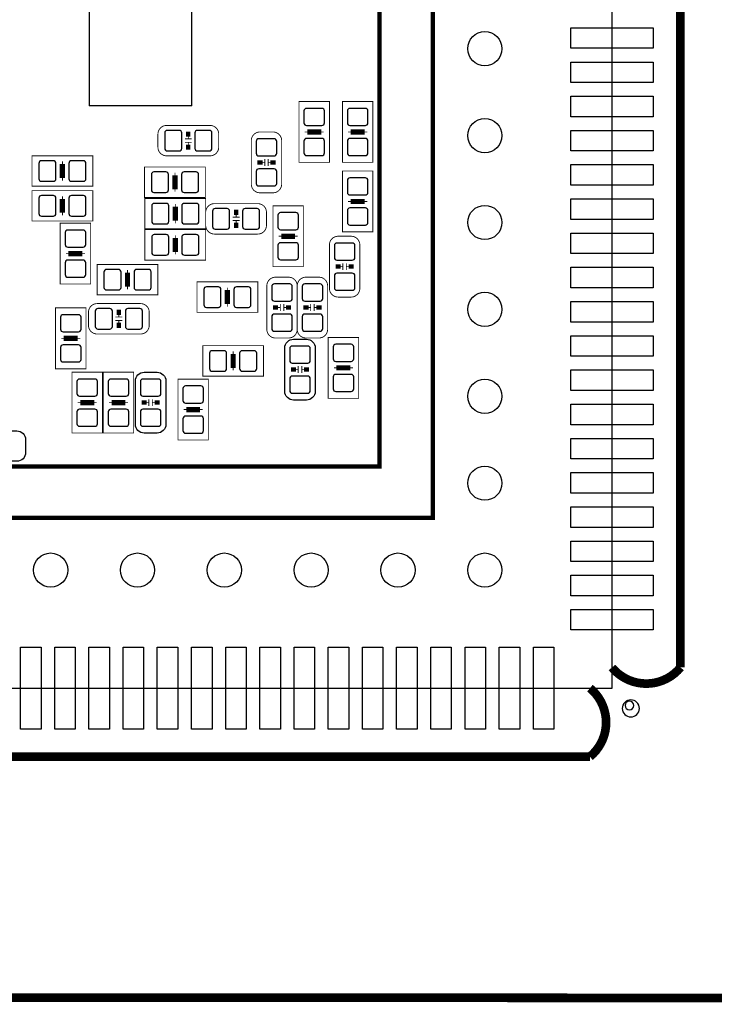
# Model space of a CAD drawing. Extents: x -9 to 199, y -9 to 108.
# Tile 2 of 10: x 26 to 46, y -9 to 20. Entities that reach past the tile are written whole.
import ezdxf

# ---------------------------------------------------------------- set-up
doc = ezdxf.new("R2010")
doc.units = 0
for name, color, linetype in [('BG_OUTLINE', 7, 'CONTINUOUS'), ('BG_SILKSCREEN_BOTTOM', 6, 'CONTINUOUS'), ('PG_ASSEMBLY_BOTTOM', 5, 'CONTINUOUS'), ('PG_SILKSCREEN_BOTTOM', 173, 'CONTINUOUS'), ('PIN_BOTTOM', 1, 'CONTINUOUS')]:
    doc.layers.add(name, color=color, linetype=linetype)

msp = doc.modelspace()

# ---------------------------------------------------------------- linework, layer by layer
at = {"layer": 'BG_OUTLINE', "const_width": 0.254}
for points in [[(-7.03199, -9.031986), (197.06971, -9.113266, 0.414214), (199.069706, -7.11327), (199.069706, 105.7402, 0.414214), (197.06971, 107.740196), (4.275836, 107.821476)], [(45.002196, 0.604266), (45.002196, 44.355258, 0.471577), (43.000168, 44.355258)], [(43.000168, 0.604266, 0.471577), (45.002196, 0.604266)], [(0.604266, -2.002028), (42.355262, -2.002028, 0.471577), (42.355262, 0)]]:
    msp.add_lwpolyline(points, format="xyb", dxfattribs=at)
at = {"layer": 'BG_OUTLINE'}
msp.add_lwpolyline([(0, 45.000164), (0, 0), (43.000168, 0), (43.000168, 45.000164)], close=True, dxfattribs=at)
for points in [[(43.799506, -0.592328, 1), (43.299634, -0.592328)], [(43.635168, -0.508, 1), (43.381168, -0.508)], [(43.381168, -0.508, 1), (43.635168, -0.508)], [(43.299634, -0.592328, 1), (43.799506, -0.592328)]]:
    msp.add_lwpolyline(points, format="xyb", dxfattribs=at)
at = {"layer": 'BG_SILKSCREEN_BOTTOM'}
for points, const_width in [([(5.969, 4.974082), (37.756084, 4.974082), (37.756084, 40.026082), (5.244084, 40.026082), (5.244084, 4.974082), (5.969, 4.974082)], 0.127), ([(27.707082, 20.031964), (30.707076, 20.031964), (30.707076, 17.03197), (27.707082, 17.03197), (27.707082, 20.031964)], 0.0254)]:
    msp.add_lwpolyline(points, dxfattribs=dict(at, const_width=const_width))
msp.add_lwpolyline([(27.70886, 20.03044), (27.70886, 17.03324), (30.7086, 17.03324), (30.7086, 20.03044)], close=True, dxfattribs=at)
at = {"layer": 'PG_ASSEMBLY_BOTTOM', "const_width": 0.0254}
for points in [[(33.8455, 17.145), (34.7345, 17.145), (34.7345, 15.367), (33.8455, 15.367), (33.8455, 17.145)], [(35.1155, 17.145), (36.0045, 17.145), (36.0045, 15.367), (35.1155, 15.367), (35.1155, 17.145)], [(30.607, 16.1798), (30.607, 16.0528)], [(34.0106, 16.256), (34.1376, 16.256)], [(34.1376, 16.3068), (34.4424, 16.3068), (34.4424, 16.2052), (34.1376, 16.2052), (34.1376, 16.3068)], [(34.5694, 16.256), (34.4424, 16.256)], [(35.2806, 16.256), (35.4076, 16.256)], [(35.4076, 16.3068), (35.7124, 16.3068), (35.7124, 16.2052), (35.4076, 16.2052), (35.4076, 16.3068)], [(35.8394, 16.256), (35.7124, 16.256)], [(30.7086, 16.0528), (30.5054, 16.0528)], [(30.7086, 15.9512), (30.5054, 15.9512)], [(30.607, 15.9512), (30.607, 15.8242)], [(26.035, 14.6685), (26.035, 15.5575), (27.813, 15.5575), (27.813, 14.6685), (26.035, 14.6685)], [(26.8732, 14.9606), (26.8732, 15.2654), (26.9748, 15.2654), (26.9748, 14.9606), (26.8732, 14.9606)], [(26.924, 15.3924), (26.924, 15.2654)], [(32.8422, 15.367), (32.7152, 15.367)], [(32.8422, 15.2654), (32.8422, 15.4686)], [(32.9438, 15.2654), (32.9438, 15.4686)], [(33.0708, 15.367), (32.9438, 15.367)], [(26.924, 14.8336), (26.924, 14.9606)], [(31.10611, 15.230094), (31.10611, 14.341094), (29.32811, 14.341094), (29.32811, 15.230094), (31.10611, 15.230094)], [(30.21711, 15.064994), (30.21711, 14.937994)], [(36.0045, 13.335), (35.1155, 13.335), (35.1155, 15.113), (36.0045, 15.113), (36.0045, 13.335)], [(30.26791, 14.937994), (30.26791, 14.633194), (30.16631, 14.633194), (30.16631, 14.937994), (30.26791, 14.937994)], [(26.035, 13.6525), (26.035, 14.5415), (27.813, 14.5415), (27.813, 13.6525), (26.035, 13.6525)], [(26.924, 14.3764), (26.924, 14.2494)], [(30.21711, 14.506194), (30.21711, 14.633194)], [(26.8732, 13.9446), (26.8732, 14.2494), (26.9748, 14.2494), (26.9748, 13.9446), (26.8732, 13.9446)], [(31.115, 14.3129), (31.115, 13.4239), (29.337, 13.4239), (29.337, 14.3129), (31.115, 14.3129)], [(30.226, 14.1478), (30.226, 14.0208)], [(33.0835, 14.097), (33.9725, 14.097), (33.9725, 12.319), (33.0835, 12.319), (33.0835, 14.097)], [(35.2806, 14.224), (35.4076, 14.224)], [(35.7124, 14.1732), (35.4076, 14.1732), (35.4076, 14.2748), (35.7124, 14.2748), (35.7124, 14.1732)], [(35.8394, 14.224), (35.7124, 14.224)], [(26.924, 13.8176), (26.924, 13.9446)], [(30.2768, 14.0208), (30.2768, 13.716), (30.1752, 13.716), (30.1752, 14.0208), (30.2768, 14.0208)], [(32.004, 13.7668), (32.004, 13.8938)], [(27.7495, 11.811), (26.8605, 11.811), (26.8605, 13.589), (27.7495, 13.589), (27.7495, 11.811)], [(30.226, 13.589), (30.226, 13.716)], [(31.9024, 13.7668), (32.1056, 13.7668)], [(31.9024, 13.6652), (32.1056, 13.6652)], [(32.004, 13.5382), (32.004, 13.6652)], [(31.115, 13.3985), (31.115, 12.5095), (29.337, 12.5095), (29.337, 13.3985), (31.115, 13.3985)], [(30.226, 13.2334), (30.226, 13.1064)], [(33.3756, 13.2588), (33.6804, 13.2588), (33.6804, 13.1572), (33.3756, 13.1572), (33.3756, 13.2588)], [(30.2768, 13.1064), (30.2768, 12.8016), (30.1752, 12.8016), (30.1752, 13.1064), (30.2768, 13.1064)], [(33.2486, 13.208), (33.3756, 13.208)], [(33.8074, 13.208), (33.6804, 13.208)], [(27.0256, 12.7), (27.1526, 12.7)], [(27.4574, 12.6492), (27.1526, 12.6492), (27.1526, 12.7508), (27.4574, 12.7508), (27.4574, 12.6492)], [(27.5844, 12.7), (27.4574, 12.7)], [(30.226, 12.6746), (30.226, 12.8016)], [(27.94, 11.4935), (27.94, 12.3825), (29.718, 12.3825), (29.718, 11.4935), (27.94, 11.4935)], [(35.1282, 12.4206), (35.1282, 12.2174)], [(35.2298, 12.4206), (35.2298, 12.2174)], [(28.7782, 11.7856), (28.7782, 12.0904), (28.8798, 12.0904), (28.8798, 11.7856), (28.7782, 11.7856)], [(28.829, 12.2174), (28.829, 12.0904)], [(35.0012, 12.319), (35.1282, 12.319)], [(35.2298, 12.319), (35.3568, 12.319)], [(32.639, 11.8745), (32.639, 10.9855), (30.861, 10.9855), (30.861, 11.8745), (32.639, 11.8745)], [(28.829, 11.6586), (28.829, 11.7856)], [(31.8008, 11.5824), (31.8008, 11.2776), (31.6992, 11.2776), (31.6992, 11.5824), (31.8008, 11.5824)], [(31.75, 11.7094), (31.75, 11.5824)], [(31.75, 11.1506), (31.75, 11.2776)], [(33.297622, 11.224006), (33.297622, 11.020806)], [(33.399222, 11.224006), (33.399222, 11.020806)], [(34.186622, 11.224006), (34.186622, 11.020806)], [(34.288222, 11.224006), (34.288222, 11.020806)], [(27.612594, 9.335008), (26.723594, 9.335008), (26.723594, 11.113008), (27.612594, 11.113008), (27.612594, 9.335008)], [(28.575, 10.8458), (28.575, 10.9728)], [(33.170622, 11.122406), (33.297622, 11.122406)], [(33.399222, 11.122406), (33.526222, 11.122406)], [(34.059622, 11.122406), (34.186622, 11.122406)], [(34.288222, 11.122406), (34.415222, 11.122406)], [(28.4734, 10.8458), (28.6766, 10.8458)], [(28.4734, 10.7442), (28.6766, 10.7442)], [(28.575, 10.6172), (28.575, 10.7442)], [(26.888694, 10.224008), (27.015694, 10.224008)], [(27.320494, 10.173208), (27.015694, 10.173208), (27.015694, 10.274808), (27.320494, 10.274808), (27.320494, 10.173208)], [(27.447494, 10.224008), (27.320494, 10.224008)], [(35.588194, 8.471408), (34.699194, 8.471408), (34.699194, 10.249408), (35.588194, 10.249408), (35.588194, 8.471408)], [(32.806894, 10.008108), (32.806894, 9.119108), (31.028894, 9.119108), (31.028894, 10.008108), (32.806894, 10.008108)], [(31.917894, 9.843008), (31.917894, 9.716008)], [(31.968694, 9.716008), (31.968694, 9.411208), (31.867094, 9.411208), (31.867094, 9.716008), (31.968694, 9.716008)], [(27.206194, 9.233408), (28.095194, 9.233408), (28.095194, 7.455408), (27.206194, 7.455408), (27.206194, 9.233408)], [(28.120594, 9.233408), (29.009594, 9.233408), (29.009594, 7.455408), (28.120594, 7.455408), (28.120594, 9.233408)], [(31.917894, 9.284208), (31.917894, 9.411208)], [(33.822894, 9.309608), (33.695894, 9.309608)], [(33.822894, 9.208008), (33.822894, 9.411208)], [(33.924494, 9.208008), (33.924494, 9.411208)], [(34.051494, 9.309608), (33.924494, 9.309608)], [(34.864294, 9.360408), (34.991294, 9.360408)], [(35.296094, 9.309608), (34.991294, 9.309608), (34.991294, 9.411208), (35.296094, 9.411208), (35.296094, 9.309608)], [(35.423094, 9.360408), (35.296094, 9.360408)], [(30.304994, 9.030208), (31.193994, 9.030208), (31.193994, 7.252208), (30.304994, 7.252208), (30.304994, 9.030208)], [(27.371294, 8.344408), (27.498294, 8.344408)], [(27.498294, 8.395208), (27.803094, 8.395208), (27.803094, 8.293608), (27.498294, 8.293608), (27.498294, 8.395208)], [(27.930094, 8.344408), (27.803094, 8.344408)], [(28.285694, 8.344408), (28.412694, 8.344408)], [(28.412694, 8.395208), (28.717494, 8.395208), (28.717494, 8.293608), (28.412694, 8.293608), (28.412694, 8.395208)], [(28.844494, 8.344408), (28.717494, 8.344408)], [(29.327094, 8.344408), (29.454094, 8.344408)], [(29.454094, 8.446008), (29.454094, 8.242808)], [(29.555694, 8.446008), (29.555694, 8.242808)], [(29.555694, 8.344408), (29.682694, 8.344408)], [(30.470094, 8.141208), (30.597094, 8.141208)], [(30.597094, 8.192008), (30.901894, 8.192008), (30.901894, 8.090408), (30.597094, 8.090408), (30.597094, 8.192008)], [(31.028894, 8.141208), (30.901894, 8.141208)]]:
    msp.add_lwpolyline(points, dxfattribs=at)
for points in [[(31.496, 16.1925), (31.496, 15.8115, -0.414214), (31.242, 15.5575), (29.972, 15.5575, -0.414214), (29.718, 15.8115), (29.718, 16.1925, -0.414214), (29.972, 16.4465), (31.242, 16.4465, -0.414214), (31.496, 16.1925)], [(33.0835, 14.478), (32.7025, 14.478, -0.414214), (32.4485, 14.732), (32.4485, 16.002, -0.414214), (32.7025, 16.256), (33.0835, 16.256, -0.414214), (33.3375, 16.002), (33.3375, 14.732, -0.414214), (33.0835, 14.478)], [(31.115, 13.5255), (31.115, 13.9065, -0.414214), (31.369, 14.1605), (32.639, 14.1605, -0.414214), (32.893, 13.9065), (32.893, 13.5255, -0.414214), (32.639, 13.2715), (31.369, 13.2715, -0.414214), (31.115, 13.5255)], [(34.9885, 13.208), (35.3695, 13.208, -0.414214), (35.6235, 12.954), (35.6235, 11.684, -0.414214), (35.3695, 11.43), (34.9885, 11.43, -0.414214), (34.7345, 11.684), (34.7345, 12.954, -0.414214), (34.9885, 13.208)], [(33.157922, 12.011406), (33.538922, 12.011406, -0.414214), (33.792922, 11.757406), (33.792922, 10.487406, -0.414214), (33.538922, 10.233406), (33.157922, 10.233406, -0.414214), (32.903922, 10.487406), (32.903922, 11.757406, -0.414214), (33.157922, 12.011406)], [(34.046922, 12.011406), (34.427922, 12.011406, -0.414214), (34.681922, 11.757406), (34.681922, 10.487406, -0.414214), (34.427922, 10.233406), (34.046922, 10.233406, -0.414214), (33.792922, 10.487406), (33.792922, 11.757406, -0.414214), (34.046922, 12.011406)], [(27.686, 10.6045), (27.686, 10.9855, -0.414214), (27.94, 11.2395), (29.21, 11.2395, -0.414214), (29.464, 10.9855), (29.464, 10.6045, -0.414214), (29.21, 10.3505), (27.94, 10.3505, -0.414214), (27.686, 10.6045)]]:
    msp.add_lwpolyline(points, format="xyb", dxfattribs=at)
at = {"layer": 'PG_ASSEMBLY_BOTTOM'}
for points in [[(34.064194, 8.420608), (33.683194, 8.420608, -0.414214), (33.429194, 8.674608), (33.429194, 9.944608, -0.414214), (33.683194, 10.198608), (34.064194, 10.198608, -0.414214), (34.318194, 9.944608), (34.318194, 8.674608, -0.414214), (34.064194, 8.420608)], [(29.314394, 9.233408), (29.695394, 9.233408, -0.414214), (29.949394, 8.979408), (29.949394, 7.709408, -0.414214), (29.695394, 7.455408), (29.314394, 7.455408, -0.414214), (29.060394, 7.709408), (29.060394, 8.979408, -0.414214), (29.314394, 9.233408)], [(25.847294, 7.264908), (25.847294, 6.883908, -0.414214), (25.593294, 6.629908), (24.323294, 6.629908, -0.414214), (24.069294, 6.883908), (24.069294, 7.264908, -0.414214), (24.323294, 7.518908), (25.593294, 7.518908, -0.414214), (25.847294, 7.264908)]]:
    msp.add_lwpolyline(points, format="xyb", dxfattribs=at)
at = {"layer": 'PG_SILKSCREEN_BOTTOM'}
for points, const_width in [([(27.432, 38.481), (26.479754, 38.504368), (6.731, 38.481), (6.731, 6.477), (36.195, 6.477), (36.195, 38.481), (27.432, 38.481)], 0.127), ([(30.5435, 16.1925), (30.6705, 16.1925)], 0.1524), ([(34.4932, 16.256), (34.0868, 16.256)], 0.1524), ([(35.7632, 16.256), (35.3568, 16.256)], 0.1524), ([(30.6705, 15.8115), (30.5435, 15.8115)], 0.1524), ([(26.924, 15.3162), (26.924, 14.9098)], 0.1524), ([(32.7025, 15.3035), (32.7025, 15.4305)], 0.1524), ([(33.0835, 15.4305), (33.0835, 15.3035)], 0.1524), ([(30.21711, 14.582394), (30.21711, 14.988794)], 0.1524), ([(26.924, 14.3002), (26.924, 13.8938)], 0.1524), ([(30.226, 13.6652), (30.226, 14.0716)], 0.1524), ([(35.3568, 14.224), (35.7632, 14.224)], 0.1524), ([(31.9405, 13.9065), (32.0675, 13.9065)], 0.1524), ([(32.0675, 13.5255), (31.9405, 13.5255)], 0.1524), ([(33.7312, 13.208), (33.3248, 13.208)], 0.1524), ([(30.226, 12.7508), (30.226, 13.1572)], 0.1524), ([(27.1018, 12.7), (27.5082, 12.7)], 0.1524), ([(34.9885, 12.2555), (34.9885, 12.3825)], 0.1524), ([(35.3695, 12.3825), (35.3695, 12.2555)], 0.1524), ([(28.829, 12.1412), (28.829, 11.7348)], 0.1524), ([(31.75, 11.2268), (31.75, 11.6332)], 0.1524), ([(33.157922, 11.058906), (33.157922, 11.185906)], 0.1524), ([(33.538922, 11.185906), (33.538922, 11.058906)], 0.1524), ([(34.046922, 11.058906), (34.046922, 11.185906)], 0.1524), ([(34.427922, 11.185906), (34.427922, 11.058906)], 0.1524), ([(28.5115, 10.9855), (28.6385, 10.9855)], 0.1524), ([(28.6385, 10.6045), (28.5115, 10.6045)], 0.1524), ([(26.964894, 10.224008), (27.371294, 10.224008)], 0.1524), ([(31.917894, 9.360408), (31.917894, 9.766808)], 0.1524), ([(33.683194, 9.246108), (33.683194, 9.373108)], 0.1524), ([(34.064194, 9.373108), (34.064194, 9.246108)], 0.1524), ([(34.940494, 9.360408), (35.346894, 9.360408)], 0.1524), ([(27.853894, 8.344408), (27.447494, 8.344408)], 0.1524), ([(28.768294, 8.344408), (28.361894, 8.344408)], 0.1524), ([(29.314394, 8.280908), (29.314394, 8.407908)], 0.1524), ([(29.695394, 8.407908), (29.695394, 8.280908)], 0.1524), ([(30.952694, 8.141208), (30.546294, 8.141208)], 0.1524)]:
    msp.add_lwpolyline(points, dxfattribs=dict(at, const_width=const_width))
at = {"layer": 'PIN_BOTTOM'}
for points in [[(44.200191, 19.299936), (44.200191, 18.699988), (41.800145, 18.699988), (41.800145, 19.299936)], [(44.200191, 18.299938), (44.200191, 17.69999), (41.800145, 17.69999), (41.800145, 18.299938)], [(44.200191, 17.29994), (44.200191, 16.699992), (41.800145, 16.699992), (41.800145, 17.29994)], [(44.200191, 16.299942), (44.200191, 15.699994), (41.800145, 15.699994), (41.800145, 16.299942)], [(44.200191, 15.299944), (44.200191, 14.699996), (41.800145, 14.699996), (41.800145, 15.299944)], [(44.200191, 14.299946), (44.200191, 13.699998), (41.800145, 13.699998), (41.800145, 14.299946)], [(44.200191, 13.299948), (44.200191, 12.7), (41.800145, 12.7), (41.800145, 13.299948)], [(44.200191, 12.29995), (44.200191, 11.700002), (41.800145, 11.700002), (41.800145, 12.29995)], [(44.200191, 11.299952), (44.200191, 10.700004), (41.800145, 10.700004), (41.800145, 11.299952)], [(44.200191, 10.299954), (44.200191, 9.700006), (41.800145, 9.700006), (41.800145, 10.299954)], [(44.200191, 9.299956), (44.200191, 8.700008), (41.800145, 8.700008), (41.800145, 9.299956)], [(44.200191, 8.299958), (44.200191, 7.70001), (41.800145, 7.70001), (41.800145, 8.299958)], [(44.200191, 7.29996), (44.200191, 6.700012), (41.800145, 6.700012), (41.800145, 7.29996)], [(44.200191, 6.299962), (44.200191, 5.700014), (41.800145, 5.700014), (41.800145, 6.299962)], [(44.200191, 5.299964), (44.200191, 4.700016), (41.800145, 4.700016), (41.800145, 5.299964)], [(44.200191, 4.299966), (44.200191, 3.700018), (41.800145, 3.700018), (41.800145, 4.299966)], [(44.200191, 3.299968), (44.200191, 2.70002), (41.800145, 2.70002), (41.800145, 3.299968)], [(44.200191, 2.29997), (44.200191, 1.700022), (41.800145, 1.700022), (41.800145, 2.29997)], [(25.700228, 1.200023), (26.300176, 1.200023), (26.300176, -1.200023), (25.700228, -1.200023)], [(26.700226, 1.200023), (27.300174, 1.200023), (27.300174, -1.200023), (26.700226, -1.200023)], [(27.700224, 1.200023), (28.300172, 1.200023), (28.300172, -1.200023), (27.700224, -1.200023)], [(28.700222, 1.200023), (29.30017, 1.200023), (29.30017, -1.200023), (28.700222, -1.200023)], [(29.70022, 1.200023), (30.300168, 1.200023), (30.300168, -1.200023), (29.70022, -1.200023)], [(30.700218, 1.200023), (31.300166, 1.200023), (31.300166, -1.200023), (30.700218, -1.200023)], [(31.700216, 1.200023), (32.300164, 1.200023), (32.300164, -1.200023), (31.700216, -1.200023)], [(32.700214, 1.200023), (33.300162, 1.200023), (33.300162, -1.200023), (32.700214, -1.200023)], [(33.700212, 1.200023), (34.30016, 1.200023), (34.30016, -1.200023), (33.700212, -1.200023)], [(34.70021, 1.200023), (35.300158, 1.200023), (35.300158, -1.200023), (34.70021, -1.200023)], [(35.700208, 1.200023), (36.300156, 1.200023), (36.300156, -1.200023), (35.700208, -1.200023)], [(36.700206, 1.200023), (37.300154, 1.200023), (37.300154, -1.200023), (36.700206, -1.200023)], [(37.700204, 1.200023), (38.300152, 1.200023), (38.300152, -1.200023), (37.700204, -1.200023)], [(38.700202, 1.200023), (39.30015, 1.200023), (39.30015, -1.200023), (38.700202, -1.200023)], [(39.7002, 1.200023), (40.300148, 1.200023), (40.300148, -1.200023), (39.7002, -1.200023)], [(40.700198, 1.200023), (41.300146, 1.200023), (41.300146, -1.200023), (40.700198, -1.200023)]]:
    msp.add_lwpolyline(points, close=True, dxfattribs=at)
for points in [[(34.589974, 16.520922), (34.589974, 16.870934, 0.415686), (34.515044, 16.945864), (34.064956, 16.945864, 0.415686), (33.990026, 16.870934), (33.990026, 16.520922, 0.415686), (34.064956, 16.445992), (34.515044, 16.445992, 0.415686)], [(35.859974, 16.520922), (35.859974, 16.870934, 0.415686), (35.785044, 16.945864), (35.334956, 16.945864, 0.415686), (35.260026, 16.870934), (35.260026, 16.520922, 0.415686), (35.334956, 16.445992), (35.785044, 16.445992, 0.415686)], [(29.992066, 15.702026), (30.342078, 15.702026, 0.415686), (30.417008, 15.776956), (30.417008, 16.227044, 0.415686), (30.342078, 16.301974), (29.992066, 16.301974, 0.415686), (29.917136, 16.227044), (29.917136, 15.776956, 0.415686)], [(30.871922, 15.702026), (31.221934, 15.702026, 0.415686), (31.296864, 15.776956), (31.296864, 16.227044, 0.415686), (31.221934, 16.301974), (30.871922, 16.301974, 0.415686), (30.796992, 16.227044), (30.796992, 15.776956, 0.415686)], [(32.593026, 15.981934), (32.593026, 15.631922, 0.415686), (32.667956, 15.556992), (33.118044, 15.556992, 0.415686), (33.192974, 15.631922), (33.192974, 15.981934, 0.415686), (33.118044, 16.056864), (32.667956, 16.056864, 0.415686)], [(34.589974, 15.641066), (34.589974, 15.991078, 0.415686), (34.515044, 16.066008), (34.064956, 16.066008, 0.415686), (33.990026, 15.991078), (33.990026, 15.641066, 0.415686), (34.064956, 15.566136), (34.515044, 15.566136, 0.415686)], [(35.859974, 15.641066), (35.859974, 15.991078, 0.415686), (35.785044, 16.066008), (35.334956, 16.066008, 0.415686), (35.260026, 15.991078), (35.260026, 15.641066, 0.415686), (35.334956, 15.566136), (35.785044, 15.566136, 0.415686)], [(26.659078, 15.412974), (26.309066, 15.412974, 0.415686), (26.234136, 15.338044), (26.234136, 14.887956, 0.415686), (26.309066, 14.813026), (26.659078, 14.813026, 0.415686), (26.734008, 14.887956), (26.734008, 15.338044, 0.415686)], [(27.538934, 15.412974), (27.188922, 15.412974, 0.415686), (27.113992, 15.338044), (27.113992, 14.887956, 0.415686), (27.188922, 14.813026), (27.538934, 14.813026, 0.415686), (27.613864, 14.887956), (27.613864, 15.338044, 0.415686)], [(29.602176, 14.48562), (29.952188, 14.48562, 0.415686), (30.027118, 14.56055), (30.027118, 15.010638, 0.415686), (29.952188, 15.085568), (29.602176, 15.085568, 0.415686), (29.527246, 15.010638), (29.527246, 14.56055, 0.415686)], [(30.482032, 14.48562), (30.832044, 14.48562, 0.415686), (30.906974, 14.56055), (30.906974, 15.010638, 0.415686), (30.832044, 15.085568), (30.482032, 15.085568, 0.415686), (30.407102, 15.010638), (30.407102, 14.56055, 0.415686)], [(32.593026, 15.102078), (32.593026, 14.752066, 0.415686), (32.667956, 14.677136), (33.118044, 14.677136, 0.415686), (33.192974, 14.752066), (33.192974, 15.102078, 0.415686), (33.118044, 15.177008), (32.667956, 15.177008, 0.415686)], [(35.260026, 14.838934), (35.260026, 14.488922, 0.415686), (35.334956, 14.413992), (35.785044, 14.413992, 0.415686), (35.859974, 14.488922), (35.859974, 14.838934, 0.415686), (35.785044, 14.913864), (35.334956, 14.913864, 0.415686)], [(26.659078, 14.396974), (26.309066, 14.396974, 0.415686), (26.234136, 14.322044), (26.234136, 13.871956, 0.415686), (26.309066, 13.797026), (26.659078, 13.797026, 0.415686), (26.734008, 13.871956), (26.734008, 14.322044, 0.415686)], [(27.538934, 14.396974), (27.188922, 14.396974, 0.415686), (27.113992, 14.322044), (27.113992, 13.871956, 0.415686), (27.188922, 13.797026), (27.538934, 13.797026, 0.415686), (27.613864, 13.871956), (27.613864, 14.322044, 0.415686)], [(29.611066, 13.568426), (29.961078, 13.568426, 0.415686), (30.036008, 13.643356), (30.036008, 14.093444, 0.415686), (29.961078, 14.168374), (29.611066, 14.168374, 0.415686), (29.536136, 14.093444), (29.536136, 13.643356, 0.415686)], [(30.490922, 13.568426), (30.840934, 13.568426, 0.415686), (30.915864, 13.643356), (30.915864, 14.093444, 0.415686), (30.840934, 14.168374), (30.490922, 14.168374, 0.415686), (30.415992, 14.093444), (30.415992, 13.643356, 0.415686)], [(31.739078, 14.015974), (31.389066, 14.015974, 0.415686), (31.314136, 13.941044), (31.314136, 13.490956, 0.415686), (31.389066, 13.416026), (31.739078, 13.416026, 0.415686), (31.814008, 13.490956), (31.814008, 13.941044, 0.415686)], [(32.618934, 14.015974), (32.268922, 14.015974, 0.415686), (32.193992, 13.941044), (32.193992, 13.490956, 0.415686), (32.268922, 13.416026), (32.618934, 13.416026, 0.415686), (32.693864, 13.490956), (32.693864, 13.941044, 0.415686)], [(33.827974, 13.472922), (33.827974, 13.822934, 0.415686), (33.753044, 13.897864), (33.302956, 13.897864, 0.415686), (33.228026, 13.822934), (33.228026, 13.472922, 0.415686), (33.302956, 13.397992), (33.753044, 13.397992, 0.415686)], [(35.260026, 13.959078), (35.260026, 13.609066, 0.415686), (35.334956, 13.534136), (35.785044, 13.534136, 0.415686), (35.859974, 13.609066), (35.859974, 13.959078, 0.415686), (35.785044, 14.034008), (35.334956, 14.034008, 0.415686)], [(27.005026, 13.314934), (27.005026, 12.964922, 0.415686), (27.079956, 12.889992), (27.530044, 12.889992, 0.415686), (27.604974, 12.964922), (27.604974, 13.314934, 0.415686), (27.530044, 13.389864), (27.079956, 13.389864, 0.415686)], [(29.611066, 12.654026), (29.961078, 12.654026, 0.415686), (30.036008, 12.728956), (30.036008, 13.179044, 0.415686), (29.961078, 13.253974), (29.611066, 13.253974, 0.415686), (29.536136, 13.179044), (29.536136, 12.728956, 0.415686)], [(30.490922, 12.654026), (30.840934, 12.654026, 0.415686), (30.915864, 12.728956), (30.915864, 13.179044, 0.415686), (30.840934, 13.253974), (30.490922, 13.253974, 0.415686), (30.415992, 13.179044), (30.415992, 12.728956, 0.415686)], [(33.827974, 12.593066), (33.827974, 12.943078, 0.415686), (33.753044, 13.018008), (33.302956, 13.018008, 0.415686), (33.228026, 12.943078), (33.228026, 12.593066, 0.415686), (33.302956, 12.518136), (33.753044, 12.518136, 0.415686)], [(35.478974, 12.583922), (35.478974, 12.933934, 0.415686), (35.404044, 13.008864), (34.953956, 13.008864, 0.415686), (34.879026, 12.933934), (34.879026, 12.583922, 0.415686), (34.953956, 12.508992), (35.404044, 12.508992, 0.415686)], [(27.005026, 12.435078), (27.005026, 12.085066, 0.415686), (27.079956, 12.010136), (27.530044, 12.010136, 0.415686), (27.604974, 12.085066), (27.604974, 12.435078, 0.415686), (27.530044, 12.510008), (27.079956, 12.510008, 0.415686)], [(28.564078, 12.237974), (28.214066, 12.237974, 0.415686), (28.139136, 12.163044), (28.139136, 11.712956, 0.415686), (28.214066, 11.638026), (28.564078, 11.638026, 0.415686), (28.639008, 11.712956), (28.639008, 12.163044, 0.415686)], [(29.443934, 12.237974), (29.093922, 12.237974, 0.415686), (29.018992, 12.163044), (29.018992, 11.712956, 0.415686), (29.093922, 11.638026), (29.443934, 11.638026, 0.415686), (29.518864, 11.712956), (29.518864, 12.163044, 0.415686)], [(35.478974, 11.704066), (35.478974, 12.054078, 0.415686), (35.404044, 12.129008), (34.953956, 12.129008, 0.415686), (34.879026, 12.054078), (34.879026, 11.704066, 0.415686), (34.953956, 11.629136), (35.404044, 11.629136, 0.415686)], [(33.648396, 11.387328), (33.648396, 11.73734, 0.415686), (33.573466, 11.81227), (33.123378, 11.81227, 0.415686), (33.048448, 11.73734), (33.048448, 11.387328, 0.415686), (33.123378, 11.312398), (33.573466, 11.312398, 0.415686)], [(34.537396, 11.387328), (34.537396, 11.73734, 0.415686), (34.462466, 11.81227), (34.012378, 11.81227, 0.415686), (33.937448, 11.73734), (33.937448, 11.387328, 0.415686), (34.012378, 11.312398), (34.462466, 11.312398, 0.415686)], [(31.135066, 11.130026), (31.485078, 11.130026, 0.415686), (31.560008, 11.204956), (31.560008, 11.655044, 0.415686), (31.485078, 11.729974), (31.135066, 11.729974, 0.415686), (31.060136, 11.655044), (31.060136, 11.204956, 0.415686)], [(32.014922, 11.130026), (32.364934, 11.130026, 0.415686), (32.439864, 11.204956), (32.439864, 11.655044, 0.415686), (32.364934, 11.729974), (32.014922, 11.729974, 0.415686), (31.939992, 11.655044), (31.939992, 11.204956, 0.415686)], [(28.310078, 11.094974), (27.960066, 11.094974, 0.415686), (27.885136, 11.020044), (27.885136, 10.569956, 0.415686), (27.960066, 10.495026), (28.310078, 10.495026, 0.415686), (28.385008, 10.569956), (28.385008, 11.020044, 0.415686)], [(29.189934, 11.094974), (28.839922, 11.094974, 0.415686), (28.764992, 11.020044), (28.764992, 10.569956, 0.415686), (28.839922, 10.495026), (29.189934, 10.495026, 0.415686), (29.264864, 10.569956), (29.264864, 11.020044, 0.415686)], [(26.86812, 10.838942), (26.86812, 10.48893, 0.415686), (26.94305, 10.414), (27.393138, 10.414, 0.415686), (27.468068, 10.48893), (27.468068, 10.838942, 0.415686), (27.393138, 10.913872), (26.94305, 10.913872, 0.415686)], [(33.648396, 10.507472), (33.648396, 10.857484, 0.415686), (33.573466, 10.932414), (33.123378, 10.932414, 0.415686), (33.048448, 10.857484), (33.048448, 10.507472, 0.415686), (33.123378, 10.432542), (33.573466, 10.432542, 0.415686)], [(34.537396, 10.507472), (34.537396, 10.857484, 0.415686), (34.462466, 10.932414), (34.012378, 10.932414, 0.415686), (33.937448, 10.857484), (33.937448, 10.507472, 0.415686), (34.012378, 10.432542), (34.462466, 10.432542, 0.415686)], [(26.86812, 9.959086), (26.86812, 9.609074, 0.415686), (26.94305, 9.534144), (27.393138, 9.534144, 0.415686), (27.468068, 9.609074), (27.468068, 9.959086, 0.415686), (27.393138, 10.034016), (26.94305, 10.034016, 0.415686)], [(31.30296, 9.263634), (31.652972, 9.263634, 0.415686), (31.727902, 9.338564), (31.727902, 9.788652, 0.415686), (31.652972, 9.863582), (31.30296, 9.863582, 0.415686), (31.22803, 9.788652), (31.22803, 9.338564, 0.415686)], [(32.182816, 9.263634), (32.532828, 9.263634, 0.415686), (32.607758, 9.338564), (32.607758, 9.788652, 0.415686), (32.532828, 9.863582), (32.182816, 9.863582, 0.415686), (32.107886, 9.788652), (32.107886, 9.338564, 0.415686)], [(33.57372, 9.924542), (33.57372, 9.57453, 0.415686), (33.64865, 9.4996), (34.098738, 9.4996, 0.415686), (34.173668, 9.57453), (34.173668, 9.924542, 0.415686), (34.098738, 9.999472), (33.64865, 9.999472, 0.415686)], [(34.84372, 9.975342), (34.84372, 9.62533, 0.415686), (34.91865, 9.5504), (35.368738, 9.5504, 0.415686), (35.443668, 9.62533), (35.443668, 9.975342, 0.415686), (35.368738, 10.050272), (34.91865, 10.050272, 0.415686)], [(27.950668, 8.60933), (27.950668, 8.959342, 0.415686), (27.875738, 9.034272), (27.42565, 9.034272, 0.415686), (27.35072, 8.959342), (27.35072, 8.60933, 0.415686), (27.42565, 8.5344), (27.875738, 8.5344, 0.415686)], [(28.865068, 8.60933), (28.865068, 8.959342, 0.415686), (28.790138, 9.034272), (28.34005, 9.034272, 0.415686), (28.26512, 8.959342), (28.26512, 8.60933, 0.415686), (28.34005, 8.5344), (28.790138, 8.5344, 0.415686)], [(29.804868, 8.60933), (29.804868, 8.959342, 0.415686), (29.729938, 9.034272), (29.27985, 9.034272, 0.415686), (29.20492, 8.959342), (29.20492, 8.60933, 0.415686), (29.27985, 8.5344), (29.729938, 8.5344, 0.415686)], [(33.57372, 9.044686), (33.57372, 8.694674, 0.415686), (33.64865, 8.619744), (34.098738, 8.619744, 0.415686), (34.173668, 8.694674), (34.173668, 9.044686, 0.415686), (34.098738, 9.119616), (33.64865, 9.119616, 0.415686)], [(34.84372, 9.095486), (34.84372, 8.745474, 0.415686), (34.91865, 8.670544), (35.368738, 8.670544, 0.415686), (35.443668, 8.745474), (35.443668, 9.095486, 0.415686), (35.368738, 9.170416), (34.91865, 9.170416, 0.415686)], [(31.049468, 8.40613), (31.049468, 8.756142, 0.415686), (30.974538, 8.831072), (30.52445, 8.831072, 0.415686), (30.44952, 8.756142), (30.44952, 8.40613, 0.415686), (30.52445, 8.3312), (30.974538, 8.3312, 0.415686)], [(27.950668, 7.729474), (27.950668, 8.079486, 0.415686), (27.875738, 8.154416), (27.42565, 8.154416, 0.415686), (27.35072, 8.079486), (27.35072, 7.729474, 0.415686), (27.42565, 7.654544), (27.875738, 7.654544, 0.415686)], [(28.865068, 7.729474), (28.865068, 8.079486, 0.415686), (28.790138, 8.154416), (28.34005, 8.154416, 0.415686), (28.26512, 8.079486), (28.26512, 7.729474, 0.415686), (28.34005, 7.654544), (28.790138, 7.654544, 0.415686)], [(29.804868, 7.729474), (29.804868, 8.079486, 0.415686), (29.729938, 8.154416), (29.27985, 8.154416, 0.415686), (29.20492, 8.079486), (29.20492, 7.729474, 0.415686), (29.27985, 7.654544), (29.729938, 7.654544, 0.415686)], [(31.049468, 7.526274), (31.049468, 7.876286, 0.415686), (30.974538, 7.951216), (30.52445, 7.951216, 0.415686), (30.44952, 7.876286), (30.44952, 7.526274, 0.415686), (30.52445, 7.451344), (30.974538, 7.451344, 0.415686)]]:
    msp.add_lwpolyline(points, format="xyb", close=True, dxfattribs=at)
for centre in [(39.280084, 18.690082), (39.280084, 16.150082), (39.280084, 13.610082), (39.280084, 11.070082), (39.280084, 8.530082), (39.280084, 5.990082), (26.580084, 3.450082), (29.120084, 3.450082), (31.660084, 3.450082), (34.200084, 3.450082), (36.740084, 3.450082), (39.280084, 3.450082)]:
    msp.add_circle(centre, 0.499999, dxfattribs=at)

doc.saveas('drawing.dxf')
